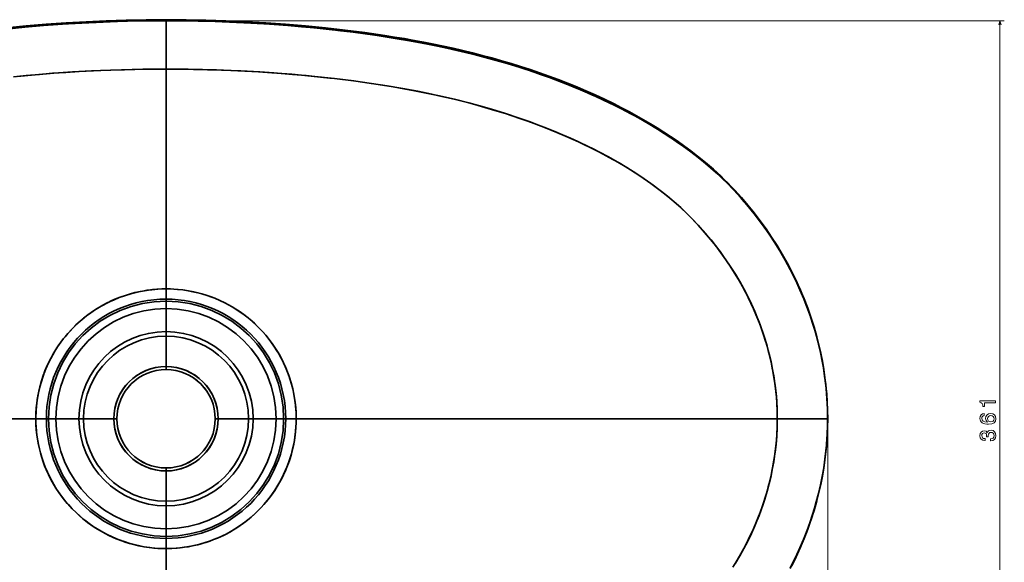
# Model space of a CAD drawing. Extents: x 291 to 1619, y 109 to 907.
# Tile 3 of 5: x 525 to 972, y 355 to 602. Entities that reach past the tile are written whole.
import ezdxf

# ---------------------------------------------------------------- set-up
doc = ezdxf.new("R2010")
doc.units = 0

msp = doc.modelspace()

# ---------------------------------------------------------------- linework, layer by layer
at = {"color": 7, "lineweight": 35, "ltscale": 0.006956}
for p, q in [((591.26, 601.61), (591.26, 601.33)), ((591.26, 601.33), (591.26, 601.61))]:
    msp.add_line(p, q, dxfattribs=at)
at = {"color": 7, "lineweight": 35, "ltscale": 0.001476}
msp.add_line((591.26, 601.27), (591.26, 601.33), dxfattribs=at)
msp.add_line((591.26, 601.27), (591.26, 601.33), dxfattribs=at)
at = {"color": 7, "lineweight": 35, "ltscale": 0.00148}
for p, q in [((591.26, 601.27), (591.26, 601.33)), ((591.26, 601.33), (591.26, 601.27))]:
    msp.add_line(p, q, dxfattribs=at)
at = {"color": 7, "lineweight": 35, "ltscale": 0.003375}
msp.add_line((591.26, 601.14), (591.26, 601.27), dxfattribs=at)
msp.add_line((591.26, 601.14), (591.26, 601.27), dxfattribs=at)
at = {"color": 7, "lineweight": 35}
for p, q in [((591.26, 579.19), (591.26, 601.14)), ((591.26, 601.14), (591.26, 579.19)), ((591.26, 579.19), (591.26, 479.43)), ((591.26, 479.43), (591.26, 579.19)), ((532.18, 420.5), (313.88, 420.5)), ((313.88, 420.5), (532.18, 420.5)), ((868.65, 420.5), (650.34, 420.5)), ((650.34, 420.5), (868.65, 420.5)), ((891.47, 420.5), (868.65, 420.5)), ((868.65, 420.5), (891.47, 420.5)), ((591.26, 361.57), (591.26, 261.81)), ((591.26, 261.81), (591.26, 361.57))]:
    msp.add_line(p, q, dxfattribs=at)
at = {"color": 8, "lineweight": 13}
for p, q in [((593.26, 601.14), (971.67, 601.14)), ((969.67, 239.73), (969.67, 601.14)), ((891.53, 418.5), (891.53, 164.45))]:
    msp.add_line(p, q, dxfattribs=at)
at = {"color": 7, "lineweight": 35, "ltscale": 0.115499}
for p, q in [((591.26, 474.81), (591.26, 479.43)), ((591.26, 474.81), (591.26, 479.43)), ((591.26, 474.81), (591.26, 479.43)), ((591.26, 366.19), (591.26, 361.57)), ((591.26, 366.19), (591.26, 361.57))]:
    msp.add_line(p, q, dxfattribs=at)
at = {"color": 7, "lineweight": 35, "ltscale": 0.023454}
for p, q in [((591.26, 474.81), (591.26, 473.87)), ((591.26, 473.87), (591.26, 474.81)), ((591.26, 367.13), (591.26, 366.19)), ((591.26, 366.19), (591.26, 367.13))]:
    msp.add_line(p, q, dxfattribs=at)
at = {"color": 7, "lineweight": 35, "ltscale": 0.085123}
for p, q in [((591.26, 473.87), (591.26, 470.47)), ((591.26, 470.47), (591.26, 473.87)), ((537.89, 420.5), (541.3, 420.5)), ((541.3, 420.5), (537.89, 420.5)), ((644.63, 420.5), (641.23, 420.5)), ((641.23, 420.5), (644.63, 420.5)), ((591.26, 370.53), (591.26, 367.13)), ((591.26, 367.13), (591.26, 370.53))]:
    msp.add_line(p, q, dxfattribs=at)
at = {"color": 7, "lineweight": 35, "ltscale": 0.260923}
for p, q in [((591.26, 460.03), (591.26, 470.47)), ((591.26, 460.03), (591.26, 470.47)), ((591.26, 380.97), (591.26, 370.53)), ((591.26, 380.97), (591.26, 370.53))]:
    msp.add_line(p, q, dxfattribs=at)
at = {"color": 7, "lineweight": 35, "ltscale": 0.052103}
for p, q in [((591.26, 457.95), (591.26, 460.03)), ((591.26, 460.03), (591.26, 457.95)), ((591.26, 383.05), (591.26, 380.97)), ((591.26, 380.97), (591.26, 383.05))]:
    msp.add_line(p, q, dxfattribs=at)
at = {"color": 7, "lineweight": 35, "ltscale": 0.34389}
for p, q in [((591.26, 444.19), (591.26, 457.95)), ((591.26, 457.95), (591.26, 444.19)), ((591.26, 383.05), (591.26, 396.81)), ((591.26, 396.81), (591.26, 383.05))]:
    msp.add_line(p, q, dxfattribs=at)
at = {"color": 7, "lineweight": 35, "ltscale": 0.034123}
for p, q in [((591.26, 444.19), (591.26, 442.82)), ((591.26, 442.82), (591.26, 444.19)), ((568.94, 420.5), (567.57, 420.5)), ((567.57, 420.5), (568.94, 420.5)), ((613.59, 420.5), (614.95, 420.5)), ((614.95, 420.5), (613.59, 420.5)), ((591.26, 396.81), (591.26, 398.18)), ((591.26, 398.18), (591.26, 396.81))]:
    msp.add_line(p, q, dxfattribs=at)
at = {"color": 7, "lineweight": 35, "ltscale": 0.119334}
for p, q in [((536.95, 420.5), (532.18, 420.5)), ((536.95, 420.5), (532.18, 420.5)), ((645.57, 420.5), (650.34, 420.5)), ((645.57, 420.5), (650.34, 420.5))]:
    msp.add_line(p, q, dxfattribs=at)
at = {"color": 7, "lineweight": 35, "ltscale": 0.023412}
for p, q in [((537.89, 420.5), (536.95, 420.5)), ((536.95, 420.5), (537.89, 420.5)), ((645.57, 420.5), (644.63, 420.5)), ((644.63, 420.5), (645.57, 420.5))]:
    msp.add_line(p, q, dxfattribs=at)
at = {"color": 7, "lineweight": 35, "ltscale": 0.260922}
for p, q in [((551.73, 420.5), (541.3, 420.5)), ((551.73, 420.5), (541.3, 420.5)), ((630.79, 420.5), (641.23, 420.5)), ((630.79, 420.5), (641.23, 420.5))]:
    msp.add_line(p, q, dxfattribs=at)
at = {"color": 7, "lineweight": 35, "ltscale": 0.052104}
for p, q in [((551.73, 420.5), (553.82, 420.5)), ((553.82, 420.5), (551.73, 420.5)), ((630.79, 420.5), (628.71, 420.5)), ((628.71, 420.5), (630.79, 420.5))]:
    msp.add_line(p, q, dxfattribs=at)
at = {"color": 7, "lineweight": 35, "ltscale": 0.343889}
for p, q in [((553.82, 420.5), (567.57, 420.5)), ((567.57, 420.5), (553.82, 420.5)), ((628.71, 420.5), (614.95, 420.5)), ((614.95, 420.5), (628.71, 420.5))]:
    msp.add_line(p, q, dxfattribs=at)
at = {"color": 7, "lineweight": 35, "ltscale": 0.000886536}
msp.add_line((759.84, 420.5), (759.88, 420.5), dxfattribs=at)
at = {"color": 7, "lineweight": 35, "ltscale": 0.001453}
msp.add_line((891.47, 420.5), (891.53, 420.5), dxfattribs=at)
at = {"color": 7, "lineweight": 35, "ltscale": 0.001456}
msp.add_line((891.47, 420.5), (891.53, 420.5), dxfattribs=at)
at = {"color": 7, "lineweight": 35}
for points in [[(591.26, 601.33), (581.78, 601.27), (572.21, 601.07), (565.8, 600.86), (556.05, 600.44), (552.81, 600.27), (544.14, 599.75), (535.55, 599.12), (526.97, 598.38), (518.6, 597.55)], [(591.26, 601.14), (581.79, 601.07), (578.64, 601.02), (569.03, 600.78), (559.33, 600.4), (552.85, 600.08), (544.18, 599.55), (535.66, 598.93), (527.15, 598.2), (518.65, 597.35)], [(591.26, 601.14), (581.88, 601.07), (572.35, 600.88), (562.7, 600.55), (552.97, 600.09), (548.63, 599.84), (542.14, 599.41), (535.66, 598.93), (527.13, 598.19), (518.75, 597.36)], [(518.8, 597.87), (527.82, 598.75), (536.87, 599.51), (545.93, 600.15), (554.96, 600.67), (564.04, 601.08), (573.14, 601.37), (582.19, 601.55), (591.26, 601.61)], [(591.26, 601.27), (583.75, 601.23), (576.25, 601.11), (568.74, 600.91), (561.22, 600.62), (553.72, 600.26), (546.23, 599.82), (538.74, 599.3), (531.25, 598.7), (523.76, 598.01)], [(524.22, 598.12), (530.31, 598.68), (536.41, 599.19), (542.69, 599.65), (548.98, 600.05), (558.64, 600.57), (568.37, 600.95), (574.88, 601.14), (583.61, 601.29), (591.26, 601.33)], [(591.26, 601.61), (600.33, 601.55), (609.38, 601.37), (618.42, 601.08), (627.47, 600.68), (636.5, 600.16), (645.52, 599.52), (654.56, 598.77), (663.57, 597.89), (672.54, 596.88), (681.53, 595.73), (690.49, 594.44), (694.95, 593.74), (699.41, 593), (703.87, 592.21), (708.32, 591.38), (712.75, 590.51), (717.18, 589.59), (721.58, 588.63), (725.98, 587.61), (730.38, 586.54), (734.77, 585.41), (739.14, 584.24), (743.5, 583.01), (747.83, 581.72), (752.15, 580.37), (756.46, 578.97), (760.75, 577.51), (765, 576), (769.23, 574.42), (773.45, 572.78), (777.65, 571.07), (781.84, 569.29), (786, 567.45), (790.18, 565.51), (794.33, 563.5), (797.96, 561.67), (801.57, 559.78), (804.78, 558.03), (807.96, 556.23), (811.08, 554.4), (814.18, 552.52), (817.23, 550.59), (820.25, 548.61), (823.21, 546.58), (826.13, 544.5), (829.34, 542.12), (832.49, 539.68), (836.1, 536.76), (839.63, 533.74), (842.97, 530.7), (844.6, 529.14), (846.2, 527.54), (847.77, 525.92), (849.32, 524.27), (852.34, 520.89), (855.29, 517.42), (858.14, 513.88), (860.9, 510.29), (863.55, 506.63), (866.09, 502.88), (868.53, 499.07), (870.86, 495.18), (873.09, 491.23), (875.19, 487.23), (877.18, 483.18), (879.06, 479.05), (880.81, 474.87), (882.44, 470.66), (883.94, 466.41), (885.31, 462.09), (886.56, 457.74)], [(591.26, 601.33), (600.74, 601.27), (610.32, 601.07), (616.74, 600.86), (623.27, 600.6), (629.8, 600.27), (638.52, 599.74), (647.15, 599.1), (655.6, 598.37), (664.05, 597.53), (672.24, 596.61), (680.14, 595.61), (688.02, 594.49), (695.37, 593.35), (702.69, 592.1), (709.99, 590.73), (716.83, 589.33), (723.45, 587.87), (729.84, 586.34), (736.03, 584.74), (742.12, 583.06), (748.06, 581.31), (753.91, 579.47), (759.68, 577.55), (765.29, 575.56), (770.75, 573.51), (776.18, 571.35), (781.44, 569.14), (786.57, 566.87), (791.56, 564.54), (796.4, 562.17), (801.1, 559.73), (805.6, 557.28), (810.05, 554.73), (814.27, 552.18), (818.42, 549.55), (822.35, 546.92), (826.08, 544.29), (828.77, 542.31), (831.43, 540.28), (835.03, 537.42), (838.56, 534.47), (841.68, 531.71), (843.96, 529.56), (846.2, 527.36), (848.38, 525.11), (850.99, 522.26), (853.53, 519.35), (856.01, 516.39), (858.11, 513.79), (860.15, 511.16), (862.71, 507.7), (863.91, 506), (866.19, 502.63), (868.39, 499.2), (870.5, 495.71), (872.57, 492.09), (874.53, 488.46), (876.38, 484.79), (878.39, 480.5), (880.27, 476.15), (882.02, 471.74)], [(591.26, 601.33), (597.52, 601.3), (603.78, 601.22), (610.21, 601.07), (616.63, 600.87), (623.16, 600.6), (629.69, 600.28), (638.4, 599.75), (647.03, 599.11), (655.56, 598.38), (663.94, 597.55), (672.05, 596.63), (680.14, 595.61), (687.92, 594.51), (695.5, 593.33), (702.82, 592.07), (709.79, 590.77), (716.74, 589.35), (723.36, 587.89), (729.75, 586.36), (735.95, 584.77), (742.04, 583.09), (747.98, 581.34), (753.84, 579.5), (759.61, 577.57), (765.17, 575.6), (770.7, 573.52), (776.11, 571.38), (781.38, 569.17), (786.5, 566.9), (791.5, 564.57), (796.34, 562.2), (801.05, 559.76), (805.61, 557.27), (810, 554.76), (814.25, 552.19), (818.37, 549.58), (822.31, 546.95), (826.04, 544.33), (828.73, 542.34), (831.39, 540.32), (834.98, 537.47), (838.52, 534.51), (841.65, 531.73), (844.43, 529.11), (846.41, 527.15), (848.35, 525.14), (850.25, 523.08), (852.12, 520.99), (854.07, 518.72), (855.98, 516.43), (858.77, 512.96), (861.46, 509.42), (863.88, 506.04), (865.59, 503.54), (867.25, 501), (868.89, 498.39), (870.48, 495.75), (872.55, 492.14), (874.52, 488.48), (876.36, 484.83), (877.67, 482.07), (878.93, 479.29), (880.52, 475.54), (882.02, 471.75)], [(891.53, 420.5), (891.48, 424.25), (891.33, 428), (891.08, 431.75), (890.73, 435.48), (890.29, 439.21), (889.74, 442.92), (889.1, 446.63), (888.36, 450.31), (887.52, 453.98), (886.59, 457.62), (885.57, 461.24), (884.45, 464.82), (883.25, 468.38), (881.96, 471.9), (880.58, 475.4), (879.12, 478.86), (877.57, 482.28), (875.94, 485.66), (874.23, 489), (872.44, 492.3), (870.58, 495.57), (868.63, 498.78), (866.61, 501.95), (864.52, 505.08), (862.36, 508.15), (860.12, 511.16), (857.81, 514.13), (855.44, 517.04), (853.01, 519.91), (850.52, 522.73), (847.97, 525.49), (845.34, 528.17), (842.63, 530.77), (839.86, 533.29), (837, 535.74), (834.1, 538.12), (831.15, 540.45), (828.15, 542.72), (825.12, 544.92), (822.05, 547.07), (818.93, 549.16), (815.76, 551.19), (812.56, 553.16), (809.33, 555.09), (806.07, 556.95), (802.77, 558.77), (799.46, 560.53), (796.12, 562.24), (792.76, 563.9), (789.37, 565.52), (785.95, 567.09), (782.52, 568.61), (779.06, 570.09), (775.58, 571.53), (772.09, 572.92), (768.59, 574.26), (765.07, 575.57), (761.54, 576.83), (757.99, 578.06), (754.42, 579.24), (750.84, 580.38), (747.25, 581.49), (740.04, 583.58), (732.78, 585.53), (725.48, 587.33), (718.16, 588.98), (710.81, 590.5), (703.42, 591.9), (696.02, 593.18), (688.6, 594.34), (681.16, 595.41), (673.72, 596.37), (666.26, 597.23), (658.78, 598.01), (651.3, 598.7), (643.81, 599.3), (636.32, 599.82), (628.82, 600.26), (621.31, 600.62), (613.8, 600.91), (606.3, 601.11), (598.78, 601.23), (591.26, 601.27)], [(591.26, 601.14), (597.58, 601.11), (603.89, 601.02), (610.3, 600.88), (616.72, 600.67), (623.24, 600.4), (629.76, 600.07), (638.47, 599.54), (647.09, 598.91), (655.54, 598.18), (663.98, 597.34), (672.17, 596.41), (676.18, 595.92), (682.07, 595.14), (687.95, 594.3), (695.29, 593.15), (702.62, 591.9), (709.92, 590.53), (716.76, 589.13), (723.28, 587.69), (729.78, 586.14), (735.98, 584.54), (739.03, 583.72), (743.53, 582.44), (748.01, 581.11), (753.87, 579.27), (759.64, 577.34), (765.21, 575.37), (770.75, 573.29), (776.16, 571.14), (781.42, 568.93), (785.64, 567.07), (789.82, 565.15), (793.97, 563.15), (796.38, 561.95), (801.1, 559.51), (805.66, 557.03), (810.01, 554.53), (814.3, 551.94), (817.37, 550.01), (820.4, 548.03), (824.22, 545.4), (826.08, 544.08), (828.77, 542.1), (831.43, 540.07), (835.04, 537.21), (838.4, 534.4), (841.67, 531.5), (843.96, 529.35), (846.2, 527.15), (848.38, 524.89), (850.99, 522.05), (853.54, 519.13), (856.02, 516.17), (858.12, 513.57), (860.17, 510.93), (862.72, 507.48), (863.91, 505.79), (865.62, 503.29), (867.28, 500.76), (869.82, 496.66), (872.24, 492.49), (874.54, 488.25), (876.07, 485.22), (877.54, 482.16), (878.94, 479.06), (880.54, 475.31), (882.03, 471.52), (883.4, 467.75), (884.66, 463.94), (885.63, 460.77), (886.53, 457.58), (887.36, 454.36), (888.24, 450.53), (889.02, 446.68), (889.7, 442.81), (890.26, 438.93), (890.79, 434.34), (891.17, 429.73), (891.4, 425.12), (891.47, 420.5)], [(891.47, 420.5), (891.42, 424.37), (891.26, 428.24), (890.99, 432.11), (890.62, 435.97), (890.14, 439.82), (889.56, 443.66), (888.86, 447.51), (888.07, 451.33), (887.17, 455.14), (886.42, 457.99), (885.62, 460.83), (884.75, 463.68), (883.82, 466.51), (882.84, 469.33), (881.8, 472.12), (880.7, 474.91), (879.55, 477.67), (878.32, 480.46), (877.04, 483.22), (875.24, 486.87), (873.84, 489.57), (872.38, 492.25), (870.86, 494.92), (869.28, 497.55), (867.07, 501.08), (864.78, 504.54), (862.41, 507.91), (860.61, 510.36), (858.75, 512.77), (856.83, 515.18), (854.87, 517.56), (851.98, 520.94), (848.99, 524.24), (846.21, 527.14), (843.53, 529.76), (841.49, 531.67), (839.4, 533.53), (837.26, 535.36), (835.09, 537.16), (832.69, 539.09), (830.25, 540.98), (826.55, 543.74), (822.82, 546.38), (820.05, 548.26), (817.24, 550.09), (814.34, 551.92), (811.41, 553.71), (808.29, 555.53), (805.15, 557.31), (801.89, 559.09), (798.6, 560.82), (795.19, 562.55), (791.76, 564.23), (788.17, 565.92), (784.56, 567.56), (780.83, 569.18), (777.08, 570.76), (773.21, 572.33), (769.31, 573.84), (765.3, 575.34), (761.26, 576.78), (757.11, 578.2), (752.91, 579.58), (748.69, 580.9), (744.41, 582.18), (737.8, 584.05), (731.08, 585.81), (726.57, 586.92), (721.94, 588), (717.3, 589.02), (710.77, 590.36), (704.23, 591.61), (697.66, 592.76), (692.41, 593.62), (687.15, 594.42), (681.65, 595.2), (676.15, 595.92), (670.39, 596.62), (664.64, 597.27), (658.66, 597.88), (652.68, 598.44), (646.5, 598.96), (640.32, 599.42), (633.96, 599.83), (627.6, 600.19), (621.12, 600.5), (614.64, 600.74), (605.91, 600.98), (598.59, 601.1), (591.26, 601.14)], [(522.04, 575.7), (527.82, 576.27), (533.77, 576.8), (539.73, 577.27), (545.81, 577.7), (551.89, 578.07), (561.45, 578.54), (571.1, 578.89), (580.79, 579.11), (584.02, 579.15), (591.26, 579.19)], [(591.26, 579.19), (581.84, 579.12), (572.37, 578.93), (566.04, 578.73), (557.38, 578.36), (548.83, 577.89), (540.31, 577.31), (531.83, 576.63), (523.76, 575.87)], [(868.65, 420.5), (868.59, 424.07), (868.43, 427.63), (868.24, 430.29), (867.99, 432.94), (867.56, 436.49), (867.03, 440.02), (866.39, 443.53), (865.84, 446.17), (865.24, 448.78), (864.57, 451.41), (863.84, 454.03), (863.06, 456.63), (862.21, 459.22), (861.31, 461.81), (860.35, 464.39), (858.96, 467.84), (857.85, 470.4), (856.69, 472.94), (855.48, 475.46), (854.21, 477.96), (852.87, 480.46), (851.48, 482.93), (850.02, 485.4), (848.52, 487.83), (846.96, 490.25), (845.35, 492.63), (843.09, 495.8), (840.73, 498.93), (838.34, 501.91), (835.66, 505.07), (832.75, 508.31), (830.21, 511.02), (827.61, 513.66), (824.82, 516.33), (822.85, 518.11), (820.84, 519.85), (818.76, 521.57), (815.54, 524.1), (812.25, 526.53), (809.73, 528.32), (807.18, 530.08), (803.29, 532.64), (799.57, 534.96), (796.83, 536.58), (794.06, 538.17), (791.04, 539.83), (788, 541.45), (784.76, 543.11), (781.49, 544.71), (778.12, 546.3), (774.74, 547.84), (771.21, 549.38), (767.66, 550.87), (763.99, 552.34), (760.3, 553.77), (756.45, 555.19), (750.59, 557.25), (745.7, 558.86), (739.03, 560.92), (732.83, 562.7), (728.6, 563.84), (722.14, 565.47), (715.42, 567.03), (708.62, 568.49), (704.05, 569.39), (696.76, 570.73), (694.33, 571.15), (685.61, 572.54), (684.36, 572.72), (676.43, 573.83), (667.7, 574.91), (665.66, 575.14), (657.16, 576.03), (648.35, 576.83), (639.31, 577.52), (633.15, 577.92), (627, 578.26), (620.61, 578.56), (614.22, 578.8), (607.74, 578.99), (601.26, 579.12), (591.26, 579.19)], [(591.26, 579.19), (597.51, 579.16), (603.75, 579.07), (610.11, 578.93), (616.48, 578.73), (625.13, 578.36), (633.76, 577.88), (640.16, 577.46), (648.64, 576.8), (654.79, 576.26), (658.83, 575.87), (667.72, 574.91), (676.4, 573.83), (684.43, 572.71), (691.65, 571.59), (698.66, 570.39), (705.54, 569.1), (711.86, 567.81), (715.09, 567.11), (722.07, 565.49), (728.68, 563.81), (733.03, 562.64), (738.99, 560.93), (745.28, 558.99), (751.79, 556.83), (755.04, 555.7), (758.27, 554.53), (763.48, 552.54), (768.66, 550.45), (773.65, 548.32), (778.46, 546.15), (783.13, 543.91), (787.66, 541.62), (792.02, 539.3), (796.25, 536.92), (800.36, 534.48), (804.15, 532.09), (807.74, 529.7), (811.27, 527.23), (813.1, 525.92), (816.77, 523.15), (819.92, 520.62), (822.69, 518.25), (825.39, 515.8), (827.32, 513.94), (829.21, 512.05), (832.02, 509.1), (835.05, 505.76), (836.83, 503.71), (838.58, 501.63), (841, 498.58), (842.67, 496.37), (844.3, 494.12), (845.95, 491.75), (847.55, 489.34), (849.62, 486.06), (851.59, 482.73), (853.45, 479.39), (855.21, 476), (856.87, 472.56), (858.41, 469.14), (859.85, 465.67), (860.85, 463.06), (861.79, 460.44), (862.96, 456.93), (864.03, 453.38), (864.97, 449.87), (865.81, 446.34), (866.53, 442.81), (867.15, 439.25), (867.67, 435.68), (868.07, 432.13), (868.37, 428.56), (868.58, 424.53), (868.65, 420.5)], [(532.18, 420.5), (532.18, 420.93), (532.28, 423.9), (532.48, 426.4), (532.78, 428.89), (533.19, 431.37), (533.57, 433.21), (534, 435.03), (534.67, 437.43), (535.44, 439.83), (536.31, 442.17), (537.29, 444.48), (538.07, 446.18), (538.92, 447.85), (539.81, 449.5), (540.76, 451.11), (541.77, 452.7), (542.82, 454.26), (544.3, 456.28), (545.46, 457.75), (546.67, 459.18), (548.35, 461.04), (549.66, 462.37), (551.02, 463.67), (552.42, 464.93), (553.85, 466.13), (555.82, 467.67), (557.33, 468.76), (558.86, 469.8), (560.99, 471.12), (562.62, 472.06), (564.27, 472.93), (565.96, 473.76), (567.67, 474.54), (570, 475.49), (572.36, 476.34), (574.75, 477.09), (577.17, 477.73), (579.62, 478.28), (582.39, 478.76), (585.18, 479.12), (587.05, 479.28), (589.57, 479.41), (591.26, 479.43)], [(591.26, 479.43), (589.42, 479.4), (587.58, 479.32), (584.78, 479.07), (582.59, 478.79), (581.34, 478.59), (578.87, 478.12), (577.03, 477.7), (575.21, 477.22), (572.8, 476.49), (570.43, 475.65), (568.09, 474.72), (566.37, 473.96), (564.67, 473.14), (562.45, 471.96), (560.82, 471.02), (559.22, 470.03), (557.14, 468.63), (555.12, 467.14), (553.17, 465.57), (552.23, 464.76), (550.37, 463.06), (549.04, 461.74), (547.53, 460.15), (546.09, 458.5), (544.77, 456.88), (543.51, 455.22), (542.31, 453.52), (541.28, 451.94), (540.3, 450.34), (539.07, 448.15), (537.95, 445.92), (536.91, 443.63), (536.2, 441.9), (535.55, 440.14), (534.77, 437.77), (534.25, 435.97), (533.78, 434.15), (533.25, 431.7), (532.83, 429.22), (532.58, 427.37), (532.39, 425.5), (532.23, 423), (532.18, 420.5)], [(591.26, 479.43), (593.29, 479.39), (594.81, 479.32), (596.83, 479.17), (598.84, 478.94), (601.32, 478.57), (603.49, 478.16), (605.64, 477.66), (607.45, 477.18), (609.87, 476.44), (611.63, 475.83), (613.38, 475.16), (615.69, 474.17), (617.96, 473.09), (619.62, 472.21), (621.26, 471.29), (623.4, 469.97), (624.96, 468.93), (626.74, 467.64), (628.47, 466.3), (630.39, 464.68), (632.23, 462.98), (633.57, 461.66), (634.86, 460.29), (636.52, 458.41), (638.09, 456.46), (639.75, 454.2), (641.22, 451.99), (642.12, 450.52), (643.5, 448.06), (644.62, 445.82), (645.4, 444.12), (646.12, 442.39), (647.14, 439.65), (648.02, 436.86), (648.77, 434.04), (649.29, 431.59), (649.75, 428.81), (650.02, 426.64), (650.21, 424.46), (650.27, 423.52), (650.34, 420.5)], [(591.26, 479.43), (593.32, 479.39), (594.85, 479.32), (596.39, 479.21), (598.89, 478.94), (601.38, 478.56), (603.85, 478.08), (605.69, 477.65), (607.5, 477.17), (609.92, 476.42), (611.67, 475.81), (613.39, 475.15), (615.71, 474.16), (617.97, 473.08), (619.63, 472.21), (621.27, 471.28), (622.88, 470.3), (624.46, 469.27), (626.5, 467.82), (627.99, 466.68), (629.45, 465.49), (631.33, 463.83), (632.68, 462.55), (633.99, 461.23), (635.27, 459.85), (636.5, 458.44), (638.07, 456.49), (639.18, 455), (640.24, 453.48), (641.6, 451.37), (642.56, 449.77), (643.46, 448.13), (644.59, 445.89), (645.37, 444.2), (646.09, 442.47), (646.98, 440.13), (647.64, 438.15), (648.23, 436.15), (648.74, 434.14), (649.27, 431.69), (649.74, 428.93), (649.86, 428), (650.13, 425.5), (650.26, 423.64), (650.33, 421.78), (650.34, 420.5)], [(532.18, 420.5), (532.23, 417.99), (532.39, 415.49), (532.66, 412.99), (533.03, 410.51), (533.51, 408.05), (533.94, 406.22), (534.42, 404.4), (535.16, 402.01), (535.78, 400.24), (536.45, 398.49), (537.43, 396.18), (538.52, 393.93), (539.39, 392.27), (540.32, 390.63), (541.3, 389.03), (542.33, 387.45), (543.78, 385.41), (545.31, 383.43), (546.93, 381.52), (548.63, 379.68), (550.41, 377.91), (552.25, 376.22), (554.16, 374.61), (555.65, 373.46), (557.17, 372.35), (558.21, 371.64), (559.96, 370.5), (561.75, 369.43), (563.58, 368.42), (565.26, 367.57), (566.97, 366.77), (568.7, 366.03), (570.45, 365.34), (573.22, 364.38), (576.03, 363.56), (578.88, 362.87), (581.35, 362.4), (583.83, 362.04), (585.7, 361.83), (587.58, 361.68), (589.42, 361.6), (591.26, 361.57)], [(591.26, 361.57), (588.67, 361.63), (586.17, 361.79), (583.67, 362.06), (581.18, 362.43), (578.7, 362.91), (576.66, 363.39), (574.64, 363.94), (572.64, 364.57), (570.27, 365.41), (568.52, 366.1), (566.79, 366.85), (564.52, 367.94), (562.85, 368.81), (561.22, 369.74), (559.07, 371.06), (557.01, 372.47), (554.99, 373.96), (553.54, 375.13), (552.12, 376.33), (550.28, 378.03), (548.95, 379.35), (547.67, 380.7), (546.42, 382.1), (545.21, 383.55), (543.69, 385.53), (542.6, 387.05), (541.56, 388.61), (540.25, 390.75), (539.03, 392.94), (537.91, 395.17), (536.88, 397.46), (536.17, 399.19), (535.52, 400.94), (534.74, 403.31), (534.23, 405.1), (533.77, 406.91), (533.24, 409.36), (532.92, 411.21), (532.65, 413.07), (532.45, 414.92), (532.3, 416.79), (532.21, 418.64), (532.18, 420.5)], [(650.34, 420.5), (650.31, 418.62), (650.22, 416.75), (650.01, 414.24), (649.78, 412.39), (649.5, 410.55), (649.02, 408.09), (648.55, 406.06), (648, 404.04), (647.38, 402.05), (646.76, 400.28), (646.09, 398.52), (645.61, 397.36), (644.57, 395.08), (643.74, 393.4), (642.74, 391.56), (641.69, 389.76), (640.56, 388), (639.5, 386.45), (638.01, 384.43), (636.84, 382.97), (635.62, 381.55), (634.36, 380.16), (633.05, 378.81), (631.24, 377.08), (629.83, 375.84), (628.39, 374.64), (626.4, 373.11), (624.87, 372.02), (623.31, 370.97), (621.17, 369.66), (619.53, 368.74), (617.87, 367.87), (615.61, 366.79), (613.3, 365.81), (610.95, 364.93), (608.57, 364.15), (606.76, 363.63), (604.63, 363.09), (602.48, 362.64), (600.62, 362.31), (598.75, 362.04), (596.26, 361.78), (593.76, 361.62), (591.26, 361.57)], [(650.34, 420.5), (650.31, 418.66), (650.23, 416.83), (650.08, 414.95), (649.87, 413.07), (649.51, 410.6), (649.03, 408.14), (648.61, 406.32), (648.13, 404.5), (647.59, 402.71), (647, 400.93), (646.11, 398.58), (645.39, 396.85), (644.61, 395.15), (643.77, 393.46), (642.88, 391.8), (641.61, 389.64), (640.6, 388.06), (639.55, 386.51), (638.44, 385), (637.28, 383.51), (635.67, 381.6), (634.41, 380.22), (633.11, 378.87), (631.76, 377.57), (630.37, 376.31), (628.94, 375.09), (627.47, 373.91), (625.97, 372.79), (624.43, 371.71), (622.32, 370.35), (620.15, 369.08), (618.5, 368.19), (616.83, 367.36), (614.54, 366.32), (612.81, 365.62), (611.08, 364.98), (609.31, 364.38), (607.52, 363.84), (605.71, 363.35), (603.88, 362.93), (601.41, 362.44), (599.55, 362.15), (597.69, 361.92), (595.82, 361.74), (593.94, 361.63), (591.26, 361.57)], [(868.65, 420.5), (868.59, 416.93), (868.43, 413.37), (868.24, 410.71), (867.99, 408.06), (867.56, 404.51), (867.03, 400.98), (866.39, 397.47), (865.84, 394.83), (865.24, 392.22), (864.57, 389.59), (863.84, 386.97), (863.06, 384.37), (862.21, 381.78), (861.31, 379.19), (860.35, 376.61), (858.96, 373.16), (857.85, 370.6), (856.69, 368.06), (855.48, 365.54), (854.21, 363.04), (852.87, 360.54), (851.48, 358.07), (850.02, 355.6), (848.52, 353.17)], [(849.62, 354.94), (851.59, 358.27), (853.45, 361.61), (855.21, 365), (856.87, 368.44), (858.41, 371.86), (859.85, 375.33), (860.85, 377.94), (861.79, 380.56), (862.96, 384.07), (864.03, 387.62), (864.97, 391.13), (865.81, 394.66), (866.53, 398.19), (867.15, 401.75), (867.67, 405.32), (868.07, 408.87), (868.37, 412.44), (868.58, 416.47), (868.65, 420.5)], [(874.54, 352.76), (876.08, 355.79), (877.55, 358.86), (878.95, 361.95), (880.54, 365.7), (882.03, 369.49), (883.4, 373.27), (884.67, 377.07), (885.54, 379.92), (886.36, 382.79), (887.36, 386.64), (888.25, 390.51), (889.03, 394.35), (889.7, 398.21), (890.26, 402.09), (890.72, 405.95), (891.07, 409.83), (891.31, 413.71), (891.43, 417.1), (891.47, 420.5)], [(874.54, 352.75), (876.07, 355.78), (877.54, 358.84), (878.94, 361.94), (880.54, 365.69), (882.03, 369.48), (883.4, 373.25), (884.66, 377.06), (885.63, 380.23), (886.53, 383.42), (887.36, 386.64), (888.24, 390.47), (889.02, 394.32), (889.7, 398.19), (890.26, 402.07), (890.79, 406.66), (891.17, 411.27), (891.4, 415.88), (891.47, 420.5)], [(891.53, 420.5), (891.48, 416.75), (891.33, 413), (891.08, 409.25), (890.73, 405.52), (890.29, 401.79), (889.74, 398.08), (889.1, 394.37), (888.36, 390.69), (887.52, 387.02), (886.59, 383.38), (885.57, 379.76), (884.45, 376.18), (883.25, 372.62), (881.96, 369.1), (880.58, 365.6), (879.12, 362.14), (877.57, 358.72), (875.94, 355.34)], [(875.19, 353.77), (877.18, 357.83), (879.06, 361.95), (880.81, 366.13), (882.44, 370.34), (883.94, 374.6), (885.31, 378.91), (886.56, 383.26)], [(874.53, 352.54), (876.38, 356.21), (878.39, 360.5), (880.28, 364.86), (882.02, 369.26)], [(882.02, 369.25), (880.92, 366.45), (879.77, 363.66), (878.56, 360.87), (877.29, 358.11), (875.5, 354.44)]]:
    msp.add_lwpolyline(points, dxfattribs=at)
at = {"color": 8, "lineweight": 13}
msp.add_lwpolyline([(970.19, 599.21), (969.67, 601.14), (969.15, 599.21)], dxfattribs=at)
for points in [[(967.67, 427.72), (967.67, 428.64), (960.62, 428.64), (960.62, 427.95), (961.24, 427.77), (961.65, 427.41), (961.89, 426.86), (961.97, 426.09), (962.69, 426.09), (962.69, 427.72)], [(962.56, 422.85), (961.74, 422.66), (961.14, 422.22), (960.75, 421.53), (960.62, 420.64), (960.69, 420.05), (960.88, 419.53), (961.2, 419.08), (961.64, 418.7), (962.19, 418.4), (962.87, 418.17), (963.67, 418.03), (964.57, 417.99), (966, 418.15), (967.04, 418.65), (967.66, 419.44), (967.87, 420.53), (967.69, 421.51), (967.22, 422.26), (966.47, 422.74), (965.52, 422.91), (964.57, 422.74), (963.83, 422.28), (963.36, 421.56), (963.2, 420.67), (963.41, 419.72), (963.98, 419), (962.87, 419.15), (962.07, 419.47), (961.6, 419.97), (961.44, 420.65), (961.52, 421.16), (961.73, 421.54), (962.08, 421.79), (962.56, 421.93)], [(965.53, 421.94), (966.17, 421.82), (966.65, 421.54), (966.98, 421.09), (967.08, 420.52), (966.98, 419.93), (966.66, 419.47), (966.18, 419.18), (965.54, 419.09), (964.92, 419.19), (964.44, 419.47), (964.14, 419.94), (964.03, 420.56), (964.14, 421.11), (964.43, 421.54), (964.91, 421.82)], [(965.47, 410.42), (965.54, 410.42), (966.51, 410.58), (967.24, 411.05), (967.7, 411.8), (967.87, 412.79), (967.7, 413.84), (967.26, 414.62), (966.55, 415.13), (965.64, 415.31), (965.05, 415.23), (964.57, 415.01), (964.19, 414.64), (963.92, 414.16), (963.38, 414.82), (962.51, 415.05), (961.72, 414.9), (961.13, 414.46), (960.75, 413.76), (960.62, 412.79), (960.78, 411.88), (961.23, 411.19), (961.93, 410.73), (962.87, 410.58), (962.94, 410.58), (962.94, 411.48), (962.3, 411.56), (961.83, 411.82), (961.55, 412.24), (961.45, 412.84), (961.53, 413.36), (961.74, 413.75), (962.08, 413.98), (962.55, 414.07), (963.04, 413.98), (963.38, 413.74), (963.58, 413.31), (963.64, 412.74), (963.63, 412.35), (964.42, 412.35), (964.4, 412.84), (964.49, 413.47), (964.74, 413.95), (965.13, 414.23), (965.64, 414.33), (966.23, 414.22), (966.66, 413.93), (966.94, 413.46), (967.03, 412.85), (966.93, 412.21), (966.62, 411.75), (966.14, 411.46), (965.47, 411.35)]]:
    msp.add_lwpolyline(points, close=True, dxfattribs=at)
at = {"color": 7, "lineweight": 35}
for radius, start, end in [(54.31, 90.0017, 180.0004), (54.31, 90.0017, 180.0004), (53.37, 90.0001, 179.9999), (53.37, 90.0001, 179.9999), (54.31, 359.9996, 89.9983), (54.31, 359.9996, 89.9983), (53.37, 0.0001, 89.9999), (53.37, 0.0001, 89.9999), (49.97, 90.0001, 179.9999), (49.97, 90.0001, 179.9999), (49.97, 0.0001, 89.9999), (49.97, 0.0001, 89.9999), (39.53, 90.0002, 179.9998), (39.53, 90.0016, 179.9986), (37.45, 90.0012, 179.9989), (37.45, 90.0001, 179.9999), (39.53, 0.0002, 89.9998), (39.53, 0.0014, 89.9984), (37.45, 0.0001, 89.9999), (37.45, 0.0011, 89.9988), (23.69, 90.0001, 179.9999), (23.69, 90, 180.0001), (22.32, 90.0001, 180), (22.32, 90.0001, 180), (22.33, 90, 180), (23.69, 359.9999, 90), (23.69, 0.0001, 89.9999), (22.32, 0, 89.9999), (22.33, 0.0001, 89.9999), (22.33, 0, 90), (54.31, 179.9996, 269.999), (54.31, 179.9996, 269.999), (53.37, 180.0001, 269.9999), (53.37, 180.0001, 269.9999), (49.97, 180.0001, 269.9999), (49.97, 180.0001, 269.9999), (39.53, 180.0002, 269.9998), (39.53, 180.0014, 269.9984), (37.45, 180.0001, 269.9999), (37.45, 180.0011, 269.9988), (23.69, 180.0001, 269.9999), (23.69, 179.9999, 270), (22.33, 180, 270), (22.32, 180, 269.9999), (49.97, 270.0001, 359.9999), (53.37, 270.0001, 359.9999), (53.37, 270.0001, 359.9999), (54.31, 270.0017, 0.0003), (54.31, 270.0017, 0.0003), (37.45, 270.0001, 359.9999), (23.69, 270.0001, 359.9999), (22.32, 270.0001, 360), (37.45, 270.0012, 359.9989), (39.53, 270.0016, 359.9986), (22.33, 270, 360), (23.69, 270, 0.0001), (49.97, 270.0001, 359.9999), (39.53, 270.0002, 359.9998)]:
    msp.add_arc((591.26, 420.5), radius, start, end, dxfattribs=at)

doc.saveas('drawing.dxf')
